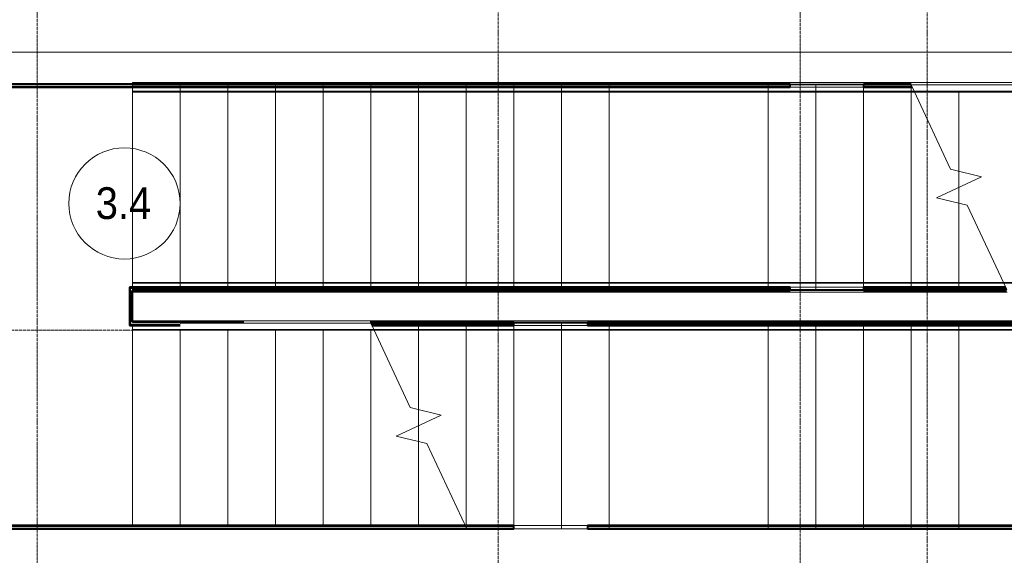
# Model space of a CAD drawing. Header units: millimetres. Extents: x 5617 to 137814, y 7718 to 189336.
# Tile 62 of 97: x 55045 to 61241, y 20783 to 24155. Entities that reach past the tile are written whole.
import ezdxf

# ---------------------------------------------------------------- set-up
doc = ezdxf.new("R2010")
doc.units = ezdxf.units.MM
for name, pattern in [('ADSK_Линия сетки', [25, 20, -2.5, 0, -2.5]), ('Линия сетки', [25, 20, -2.5, 0, -2.5]), ('Сверху', [3.96875, 2.38125, -1.5875]), ('Штрих_3_1_5_', [4.5, 3, -1.5])]:
    doc.linetypes.add(name, pattern=pattern)
for name, color, linetype, lineweight in [('Лестницы', 7, 'Continuous', 18), ('Марки помещений', 7, 'Continuous', 20), ('Ограждение', 7, 'Continuous', 18), ('Оси', 7, 'Continuous', 9), ('Перекрытия', 7, 'Continuous', 18), ('Поручни', 7, 'Continuous', 18), ('Стены', 7, 'Continuous', 18), ('Стены разрез', 7, 'Continuous', 40), ('Стены штриховка', 7, 'Continuous', 40)]:
    doc.layers.add(name, color=color, linetype=linetype, lineweight=lineweight)
doc.styles.add('Arial_3', font='arial.ttf', dxfattribs={"width": 0.9, "height": 200})

# ---------------------------------------------------------------- blocks, each defined once
blk = doc.blocks.new('Ограждение - Ограждение-2689436-МКСС_К4_L12_41_700_')
at = {"layer": 'Поручни', "color": 253, "true_color": 0xaaaaaa}
for p, q in [((107196.5, 14211.1), (108699.6, 14211.1)), ((108699.6, 14211.1), (109399.6, 14211.1)), ((109399.6, 14211.1), (109699.6, 14211.1)), ((109699.6, 14211.1), (112699.6, 14211.1)), ((107217.7, 14156.1), (108699.6, 14156.1)), ((107220, 14151.1), (108699.6, 14151.1)), ((108699.6, 14156.1), (109399.6, 14156.1)), ((108699.6, 14151.1), (109399.6, 14151.1)), ((109399.6, 14156.1), (109699.6, 14156.1)), ((109399.6, 14151.1), (109699.6, 14151.1)), ((109699.6, 14156.1), (112699.6, 14156.1)), ((109699.6, 14151.1), (112699.6, 14151.1)), ((112699.6, 14181.5), (112699.6, 14156.1)), ((112699.6, 14156.1), (112699.6, 14151.1))]:
    blk.add_line(p, q, dxfattribs=at)
blk = doc.blocks.new('Ограждение - Ограждение-2689451-МКСС_К4_L12_41_700_')
at = {"layer": 'Поручни', "color": 253, "true_color": 0xaaaaaa}
for p, q in [((105699.6, 14447), (105699.6, 14452)), ((108699.6, 14452), (105699.6, 14452)), ((105699.6, 14421.6), (105699.6, 14447)), ((108699.6, 14447), (105699.6, 14447)), ((108999.6, 14452), (108699.6, 14452)), ((108999.6, 14447), (108699.6, 14447)), ((109699.6, 14452), (108999.6, 14452)), ((109699.6, 14447), (108999.6, 14447)), ((111179.2, 14452), (109699.6, 14452)), ((111181.5, 14447), (109699.6, 14447)), ((108699.6, 14392), (105699.6, 14392)), ((108999.6, 14392), (108699.6, 14392)), ((109699.6, 14392), (108999.6, 14392)), ((111202.7, 14392), (109699.6, 14392))]:
    blk.add_line(p, q, dxfattribs=at)
blk = doc.blocks.new('Ограждение - Ограждение-2689455-МКСС_К4_L12_41_700_')
at = {"layer": 'Поручни', "color": 253, "true_color": 0xaaaaaa}
for p, q in [((105699.6, 15701.5), (105699.6, 15711.2)), ((108699.6, 15711.2), (105699.6, 15711.2)), ((105699.6, 15656.2), (105699.6, 15681.5)), ((108999.6, 15711.2), (108699.6, 15711.2)), ((109699.6, 15711.2), (108999.6, 15711.2)), ((110596.5, 15711.2), (109699.6, 15711.2)), ((105699.6, 15651.2), (105699.6, 15656.2)), ((108699.6, 15656.2), (105699.6, 15656.2)), ((108699.6, 15651.2), (105699.6, 15651.2)), ((108999.6, 15656.2), (108699.6, 15656.2)), ((108999.6, 15651.2), (108699.6, 15651.2)), ((109699.6, 15656.2), (108999.6, 15656.2)), ((109699.6, 15651.2), (108999.6, 15651.2)), ((110617.7, 15656.2), (109699.6, 15656.2)), ((110620, 15651.2), (109699.6, 15651.2))]:
    blk.add_line(p, q, dxfattribs=at)
blk = doc.blocks.new('Ограждение - Ограждение-2689498-МКСС_К4_L12_41_700_')
at = {"layer": 'Ограждение', "color": 253, "linetype": 'Сверху', "true_color": 0xaaaaaa}
for p, q in [((107196.5, 14211.1), (108699.6, 14211.1)), ((107199, 14196.1), (108699.6, 14196.1)), ((107679.6, 14201.1), (108699.6, 14201.1)), ((108699.6, 14211.1), (109399.6, 14211.1)), ((108699.6, 14201.1), (109399.6, 14201.1)), ((108699.6, 14196.1), (109399.6, 14196.1)), ((109399.6, 14211.1), (109699.6, 14211.1)), ((109399.6, 14201.1), (109699.6, 14201.1)), ((109399.6, 14196.1), (109699.6, 14196.1)), ((109699.6, 14211.1), (112699.6, 14211.1)), ((109699.6, 14201.1), (112699.6, 14201.1)), ((109699.6, 14196.1), (112699.6, 14196.1)), ((107206, 14181.1), (108699.6, 14181.1)), ((107217.7, 14156.1), (108699.6, 14156.1)), ((107220, 14151.1), (108699.6, 14151.1)), ((108699.6, 14181.1), (109399.6, 14181.1)), ((108699.6, 14156.1), (109399.6, 14156.1)), ((108699.6, 14151.1), (109399.6, 14151.1)), ((109399.6, 14181.1), (109699.6, 14181.1)), ((109399.6, 14156.1), (109699.6, 14156.1)), ((109399.6, 14151.1), (109699.6, 14151.1)), ((109699.6, 14181.1), (112699.6, 14181.1)), ((109699.6, 14156.1), (112699.6, 14156.1)), ((109699.6, 14151.1), (112699.6, 14151.1))]:
    blk.add_line(p, q, dxfattribs=at)
at = {"layer": 'Поручни', "color": 253, "true_color": 0xaaaaaa}
for p, q in [((105699.6, 14211.1), (107196.5, 14211.1)), ((105999.6, 14196.1), (107199, 14196.1)), ((107196.5, 14201.5), (107196.5, 14211.1)), ((107196.5, 14201.5), (107196.5, 14211.1)), ((107199, 14196.1), (107196.5, 14201.5)), ((107199, 14196.1), (107196.5, 14201.5)), ((107217.7, 14156.1), (107199, 14196.1)), ((107217.7, 14156.1), (107199, 14196.1)), ((107217.7, 14156.1), (107199, 14196.1)), ((105699.6, 14156.1), (105699.6, 14181.5)), ((105699.6, 14151.1), (105699.6, 14156.1)), ((105699.6, 14156.1), (107217.7, 14156.1)), ((105699.6, 14151.1), (107220, 14151.1)), ((107220, 14151.1), (107217.7, 14156.1))]:
    blk.add_line(p, q, dxfattribs=at)
blk = doc.blocks.new('Ограждение - Ограждение-2689513-МКСС_К4_L12_41_700_')
at = {"layer": 'Ограждение', "color": 253, "linetype": 'Сверху', "true_color": 0xaaaaaa}
for p, q in [((105699.6, 14402), (105699.6, 14452)), ((108699.6, 14452), (105699.6, 14452)), ((105699.6, 14407), (105699.6, 14447)), ((108699.6, 14447), (105699.6, 14447)), ((108999.6, 14452), (108699.6, 14452)), ((108999.6, 14447), (108699.6, 14447)), ((109699.6, 14452), (108999.6, 14452)), ((109699.6, 14447), (108999.6, 14447)), ((111179.2, 14452), (109699.6, 14452)), ((111181.5, 14447), (109699.6, 14447)), ((105699.6, 14392), (105699.6, 14422)), ((108699.6, 14422), (105699.6, 14422)), ((108699.6, 14407), (105699.6, 14407)), ((108699.6, 14402), (105699.6, 14402)), ((108699.6, 14392), (105699.6, 14392)), ((108999.6, 14422), (108699.6, 14422)), ((108999.6, 14407), (108699.6, 14407)), ((108999.6, 14402), (108699.6, 14402)), ((108999.6, 14392), (108699.6, 14392)), ((109699.6, 14422), (108999.6, 14422)), ((109699.6, 14407), (108999.6, 14407)), ((109699.6, 14402), (108999.6, 14402)), ((109699.6, 14392), (108999.6, 14392)), ((111193.2, 14422), (109699.6, 14422)), ((111200.2, 14407), (109699.6, 14407)), ((110719.6, 14402), (109699.6, 14402)), ((111202.7, 14392), (109699.6, 14392))]:
    blk.add_line(p, q, dxfattribs=at)
at = {"layer": 'Поручни', "color": 253, "true_color": 0xaaaaaa}
for p, q in [((111179.2, 14452), (111181.5, 14447)), ((112699.6, 14452), (111179.2, 14452)), ((111181.5, 14447), (111200.2, 14407)), ((111181.5, 14447), (111200.2, 14407)), ((111181.5, 14447), (111200.2, 14407)), ((112699.6, 14447), (111181.5, 14447))]:
    blk.add_line(p, q, dxfattribs=at)
blk = doc.blocks.new('Ограждение - Ограждение-2689517-МКСС_К4_L12_41_700_')
at = {"layer": 'Ограждение', "color": 253, "linetype": 'Сверху', "true_color": 0xaaaaaa}
for p, q in [((105699.6, 15681.2), (105699.6, 15711.2)), ((108699.6, 15711.2), (105699.6, 15711.2)), ((105699.6, 15651.2), (105699.6, 15701.2)), ((108699.6, 15701.2), (105699.6, 15701.2)), ((105699.6, 15656.2), (105699.6, 15696.2)), ((108699.6, 15696.2), (105699.6, 15696.2)), ((108699.6, 15681.2), (105699.6, 15681.2)), ((108999.6, 15711.2), (108699.6, 15711.2)), ((108999.6, 15701.2), (108699.6, 15701.2)), ((108999.6, 15696.2), (108699.6, 15696.2)), ((108999.6, 15681.2), (108699.6, 15681.2)), ((109699.6, 15711.2), (108999.6, 15711.2)), ((109699.6, 15701.2), (108999.6, 15701.2)), ((109699.6, 15696.2), (108999.6, 15696.2)), ((109699.6, 15681.2), (108999.6, 15681.2)), ((110596.5, 15711.2), (109699.6, 15711.2)), ((110596.7, 15701.2), (109699.6, 15701.2)), ((110599, 15696.2), (109699.6, 15696.2)), ((110606, 15681.2), (109699.6, 15681.2)), ((108699.6, 15656.2), (105699.6, 15656.2)), ((108699.6, 15651.2), (105699.6, 15651.2)), ((108999.6, 15656.2), (108699.6, 15656.2)), ((108999.6, 15651.2), (108699.6, 15651.2)), ((109699.6, 15656.2), (108999.6, 15656.2)), ((109699.6, 15651.2), (108999.6, 15651.2)), ((110617.7, 15656.2), (109699.6, 15656.2)), ((110620, 15651.2), (109699.6, 15651.2))]:
    blk.add_line(p, q, dxfattribs=at)
at = {"layer": 'Поручни', "color": 253, "true_color": 0xaaaaaa}
for p, q in [((110596.5, 15711.2), (110596.5, 15701.6)), ((110596.5, 15711.2), (110596.5, 15701.6)), ((112699.6, 15711.2), (110596.5, 15711.2)), ((110596.5, 15701.6), (110599, 15696.2)), ((110596.5, 15701.6), (110599, 15696.2)), ((110596.7, 15701.2), (110599, 15696.2)), ((110599.7, 15701.2), (110596.7, 15701.2)), ((110599, 15696.2), (110617.7, 15656.2)), ((110599, 15696.2), (110617.7, 15656.2)), ((110599, 15696.2), (110617.7, 15656.2)), ((112399.6, 15696.2), (110599, 15696.2)), ((110617.7, 15656.2), (110620, 15651.2)), ((112699.6, 15656.2), (110617.7, 15656.2)), ((112699.6, 15651.2), (110620, 15651.2))]:
    blk.add_line(p, q, dxfattribs=at)
blk = doc.blocks.new('135_SLK_K4_AR_rvt-1-МКСС_К4_L12_41_700_')
at = {"layer": 'Лестницы', "color": 253, "linetype": 'Сверху', "true_color": 0xaaaaaa}
for p, q in [((120050, 22450), (120050, 23750)), ((123050, 23750), (120050, 23750)), ((120350, 22450), (120350, 23750)), ((120350, 22450), (120350, 23750)), ((120650, 22450), (120650, 23750)), ((120650, 22450), (120650, 23750)), ((120950, 22450), (120950, 23750)), ((120950, 22450), (120950, 23750)), ((121250, 22450), (121250, 23750)), ((121250, 22450), (121250, 23750)), ((121550, 22450), (121550, 23750)), ((121550, 22450), (121550, 23750)), ((121850, 22450), (121850, 23750)), ((121850, 22450), (121850, 23750)), ((122150, 22450), (122150, 23750)), ((122150, 22450), (122150, 23750)), ((122450, 22450), (122450, 23750)), ((122450, 22450), (122450, 23750)), ((122750, 22450), (122750, 23750)), ((122750, 22450), (122750, 23750)), ((124050, 23750), (123050, 23750)), ((123050, 22450), (123050, 23750)), ((123050, 22450), (123050, 23750)), ((124050, 22450), (124050, 23750)), ((124946.9, 23750), (124050, 23750)), ((124050, 22450), (124050, 23750)), ((124350, 22450), (124350, 23750)), ((124350, 22450), (124350, 23750)), ((124650, 22450), (124650, 23750)), ((124650, 22450), (124650, 23750)), ((124950, 22450), (124950, 23743.4)), ((124950, 22450), (124950, 23743.4)), ((125250, 23100), (125250, 23200.5)), ((125250, 23100), (125250, 23200.5)), ((125250, 22470), (125250, 22999.6)), ((125250, 22470), (125250, 22999.6)), ((123050, 22450), (120050, 22450)), ((123050, 22450), (124050, 22450)), ((124950, 22450), (124050, 22450)), ((122150, 22250), (123050, 22250)), ((122150, 22250), (122150, 20956.6)), ((122150, 22250), (122150, 20956.6)), ((122450, 22250), (122450, 20950)), ((122450, 22250), (122450, 20950)), ((122750, 22250), (122750, 20950)), ((122750, 22250), (122750, 20950)), ((124050, 22250), (123050, 22250)), ((123050, 22250), (123050, 20950)), ((123050, 22250), (123050, 20950)), ((124050, 22250), (124050, 20950)), ((124050, 22250), (127050, 22250)), ((124050, 22250), (124050, 20950)), ((124350, 22250), (124350, 20950)), ((124350, 22250), (124350, 20950)), ((124650, 22250), (124650, 20950)), ((124650, 22250), (124650, 20950)), ((124950, 22250), (124950, 20950)), ((124950, 22250), (124950, 20950)), ((125250, 22250), (125250, 20950)), ((125250, 22250), (125250, 20950)), ((121850, 22230), (121850, 21700.4)), ((121850, 22230), (121850, 21700.4)), ((121850, 21600), (121850, 21499.5)), ((121850, 21600), (121850, 21499.5)), ((122153.1, 20950), (123050, 20950)), ((123050, 20950), (124050, 20950)), ((124050, 20950), (127050, 20950))]:
    blk.add_line(p, q, dxfattribs=at)
at = {"layer": 'Лестницы', "color": 253, "true_color": 0xaaaaaa}
for p, q in [((124949.9, 23750), (124946.9, 23750)), ((124946.9, 23750), (124949.4, 23744.6)), ((120050, 22500.4), (120050, 23699.6)), ((120350, 22500.4), (120350, 23699.6)), ((120650, 22500.4), (120650, 23699.6)), ((120950, 22500.4), (120950, 23699.6)), ((121250, 22500.4), (121250, 23699.6)), ((121550, 22500.4), (121550, 23699.6)), ((121850, 22500.4), (121850, 23699.6)), ((122150, 22500.4), (122150, 23699.6)), ((122450, 22500.4), (122450, 23699.6)), ((122750, 22500.4), (122750, 23699.6)), ((123050, 22500.4), (123050, 23699.6)), ((124050, 22500.4), (124050, 23699.6)), ((124350, 22500.4), (124350, 23699.6)), ((124650, 22500.4), (124650, 23699.6)), ((124950, 22500.4), (124950, 23699.6)), ((124968.1, 23704.6), (125197.2, 23213.3)), ((125250, 23200.5), (125250, 23699.6)), ((125197.2, 23213.3), (125391.6, 23166.1)), ((125250, 23100), (125250, 23200.5)), ((125391.6, 23166.1), (125108.4, 23034)), ((125250, 22999.6), (125250, 23100)), ((125108.4, 23034), (125302.8, 22986.8)), ((125250, 22500.4), (125250, 22999.6)), ((125302.8, 22986.8), (125531.9, 22495.4)), ((121549.4, 22244.6), (121546.9, 22250)), ((120050, 22199.6), (120050, 20970)), ((120350, 22199.6), (120350, 20970)), ((120650, 22199.6), (120650, 20970)), ((120950, 22199.6), (120950, 20970)), ((121250, 22199.6), (121250, 20970)), ((121550, 22199.6), (121550, 20970)), ((121797.2, 21713.2), (121568.1, 22204.6)), ((121850, 22199.6), (121850, 21700.4)), ((122150, 22199.6), (122150, 20970)), ((122450, 22199.6), (122450, 20970)), ((122750, 22199.6), (122750, 20970)), ((123050, 22199.6), (123050, 20970)), ((124050, 22199.6), (124050, 20970)), ((124350, 22199.6), (124350, 20970)), ((124650, 22199.6), (124650, 20970)), ((124950, 22199.6), (124950, 20970)), ((125250, 22199.6), (125250, 20970)), ((121991.6, 21666), (121797.2, 21713.2)), ((121850, 21700.4), (121850, 21600)), ((121708.4, 21533.9), (121991.6, 21666)), ((121850, 21600), (121850, 21499.5)), ((121902.8, 21486.7), (121708.4, 21533.9)), ((121850, 21499.5), (121850, 20970)), ((122153.1, 20950), (121902.8, 21486.7)), ((122150, 20956.6), (122150, 20950)), ((122150, 20950), (122153.1, 20950))]:
    blk.add_line(p, q, dxfattribs=at)
at = {"layer": 'Лестницы', "color": 253, "linetype": 'Штрих_3_1_5_', "true_color": 0xaaaaaa}
for p, q in [((120350, 22500.4), (120350, 23699.6)), ((120650, 22500.4), (120650, 23699.6)), ((120950, 22500.4), (120950, 23699.6)), ((121250, 22500.4), (121250, 23699.6)), ((121550, 22500.4), (121550, 23699.6)), ((121850, 22500.4), (121850, 23699.6)), ((122150, 22500.4), (122150, 23699.6)), ((122450, 22500.4), (122450, 23699.6)), ((122750, 22500.4), (122750, 23699.6)), ((123050, 22500.4), (123050, 23699.6)), ((124050, 22500.4), (124050, 23699.6)), ((124350, 22500.4), (124350, 23699.6)), ((124650, 22500.4), (124650, 23699.6)), ((124950, 22500.4), (124950, 23699.6)), ((125250, 23200.5), (125250, 23699.6)), ((125250, 23100), (125250, 23200.5)), ((125250, 22999.6), (125250, 23100)), ((125250, 22500.4), (125250, 22999.6)), ((120050, 22199.6), (120050, 20970)), ((120350, 22199.6), (120350, 20970)), ((120650, 22199.6), (120650, 20970)), ((120950, 22199.6), (120950, 20970)), ((121250, 22199.6), (121250, 20970)), ((121550, 22199.6), (121550, 20970)), ((121850, 22199.6), (121850, 21700.4)), ((122150, 22199.6), (122150, 20970)), ((122450, 22199.6), (122450, 20970)), ((122750, 22199.6), (122750, 20970)), ((123050, 22199.6), (123050, 20970)), ((124050, 22199.6), (124050, 20970)), ((124350, 22199.6), (124350, 20970)), ((124650, 22199.6), (124650, 20970)), ((124950, 22199.6), (124950, 20970)), ((125250, 22199.6), (125250, 20970)), ((121850, 21700.4), (121850, 21600)), ((121850, 21600), (121850, 21499.5)), ((121850, 21499.5), (121850, 20970)), ((122150, 20956.6), (122150, 20950))]:
    blk.add_line(p, q, dxfattribs=at)
at = {"layer": 'Перекрытия', "color": 253, "true_color": 0xaaaaaa}
for p, q in [((118025, 23950), (129250, 23950)), ((120050, 22500.4), (120050, 23699.6))]:
    blk.add_line(p, q, dxfattribs=at)
at = {"layer": 'Стены', "color": 253, "true_color": 0xaaaaaa}
for p, q in [((124187.5, 23750), (124650, 23750)), ((124650, 23730), (124187.5, 23730)), ((124187.5, 22470), (124650, 22470)), ((124650, 22450), (124187.5, 22450)), ((122450, 22250), (122912.5, 22250)), ((122912.5, 22230), (122450, 22230)), ((122450, 20970), (122912.5, 20970)), ((122912.5, 20950), (122450, 20950))]:
    blk.add_line(p, q, dxfattribs=at)
at = {"layer": 'Стены разрез', "color": 253, "true_color": 0xaaaaaa}
for p, q in [((117450, 23730), (124187.5, 23730)), ((124187.5, 23750), (117514.8, 23750)), ((124187.5, 23730), (124187.5, 23750)), ((124950, 23750), (124650, 23750)), ((124650, 23750), (124650, 23730)), ((124650, 23730), (124956.2, 23730)), ((124187.5, 22470), (120030, 22470)), ((120030, 22470), (120030, 22465)), ((120030, 22465), (120030, 22450)), ((120030, 22450), (120030, 22250)), ((120050, 22450), (124187.5, 22450)), ((120050, 22250), (120050, 22450)), ((124187.5, 22450), (124187.5, 22470)), ((125543.7, 22470), (124650, 22470)), ((124650, 22470), (124650, 22450)), ((124650, 22450), (125550.1, 22450)), ((120030, 22250), (120030, 22235)), ((120750.6, 22250), (120050, 22250)), ((122450, 22250), (121549.9, 22250)), ((122450, 22230), (122450, 22250)), ((127050, 22250), (122912.5, 22250)), ((122912.5, 22250), (122912.5, 22230)), ((120030, 22235), (120030, 22230)), ((120030, 22230), (120350.6, 22230)), ((121556.3, 22230), (122450, 22230)), ((122912.5, 22230), (127070, 22230)), ((122450, 20970), (118470, 20970)), ((118470, 20950), (122450, 20950)), ((122450, 20950), (122450, 20970)), ((128630, 20970), (122912.5, 20970)), ((122912.5, 20970), (122912.5, 20950)), ((122912.5, 20950), (128650, 20950))]:
    blk.add_line(p, q, dxfattribs=at)
at = {"layer": 'Стены штриховка', "color": 253, "true_color": 0xaaaaaa}
for p, q in [((117514.8, 23735), (124187.5, 23735)), ((124650, 23735), (124953.9, 23735)), ((124187.5, 22465), (120035, 22465)), ((120035, 22450), (120035, 22465)), ((120035, 22450), (120035, 22250)), ((125545.3, 22465), (124650, 22465)), ((120035, 22235), (120035, 22250)), ((120035, 22235), (120350.6, 22235)), ((121554.7, 22235), (122450, 22235)), ((122912.5, 22235), (127065, 22235)), ((122450, 20965), (118470, 20965)), ((128635, 20965), (122912.5, 20965))]:
    blk.add_line(p, q, dxfattribs=at)
at = {"layer": 'Ограждение', "color": 253, "lineweight": 18, "true_color": 0xaaaaaa}
for name in ['Ограждение - Ограждение-2689455-МКСС_К4_L12_41_700_', 'Ограждение - Ограждение-2689517-МКСС_К4_L12_41_700_', 'Ограждение - Ограждение-2689451-МКСС_К4_L12_41_700_', 'Ограждение - Ограждение-2689513-МКСС_К4_L12_41_700_', 'Ограждение - Ограждение-2689498-МКСС_К4_L12_41_700_', 'Ограждение - Ограждение-2689436-МКСС_К4_L12_41_700_']:
    blk.add_blockref(name, (14350.4, 8048.5), dxfattribs=at)
blk = doc.blocks.new('050_Марка_Помещение - Номер-620969-МКСС_К4_L12_41_700_')
at = {"layer": 'Марки помещений'}
blk.add_circle((0, 0), 3.5, dxfattribs=at)

msp = doc.modelspace()

# ---------------------------------------------------------------- linework, layer by layer
at = {"layer": 'Оси', "linetype": 'Линия сетки'}
for p, q in [((55155.4, 13295.7), (55155.4, 33080)), ((58055.4, 12025.7), (58055.4, 33080)), ((59955.4, 13295.7), (59955.4, 33080)), ((60755.4, 12025.7), (60755.4, 33080))]:
    msp.add_line(p, q, dxfattribs=at)
at = {"layer": 'Оси', "linetype": 'ADSK_Линия сетки'}
msp.add_line((72455.4, 22200), (25603.7, 22200), dxfattribs=at)

# ---------------------------------------------------------------- block references
at = {"lineweight": 5}
msp.add_blockref('135_SLK_K4_AR_rvt-1-МКСС_К4_L12_41_700_', (-64294.6, 0), dxfattribs=at)
at = {"layer": 'Марки помещений', "xscale": 99.99999999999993, "yscale": 99.99999999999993, "zscale": 99.99999999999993}
msp.add_blockref('050_Марка_Помещение - Номер-620969-МКСС_К4_L12_41_700_', (55704.4, 22998.2), dxfattribs=at)

# ---------------------------------------------------------------- texts
at = {"layer": 'Марки помещений', "lineweight": 9, "insert": (55523.7, 23100), "char_height": 200, "width": 432.911, "attachment_point": 1, "style": 'Arial_3'}
msp.add_mtext('3.4', dxfattribs=at)

doc.saveas('drawing.dxf')
